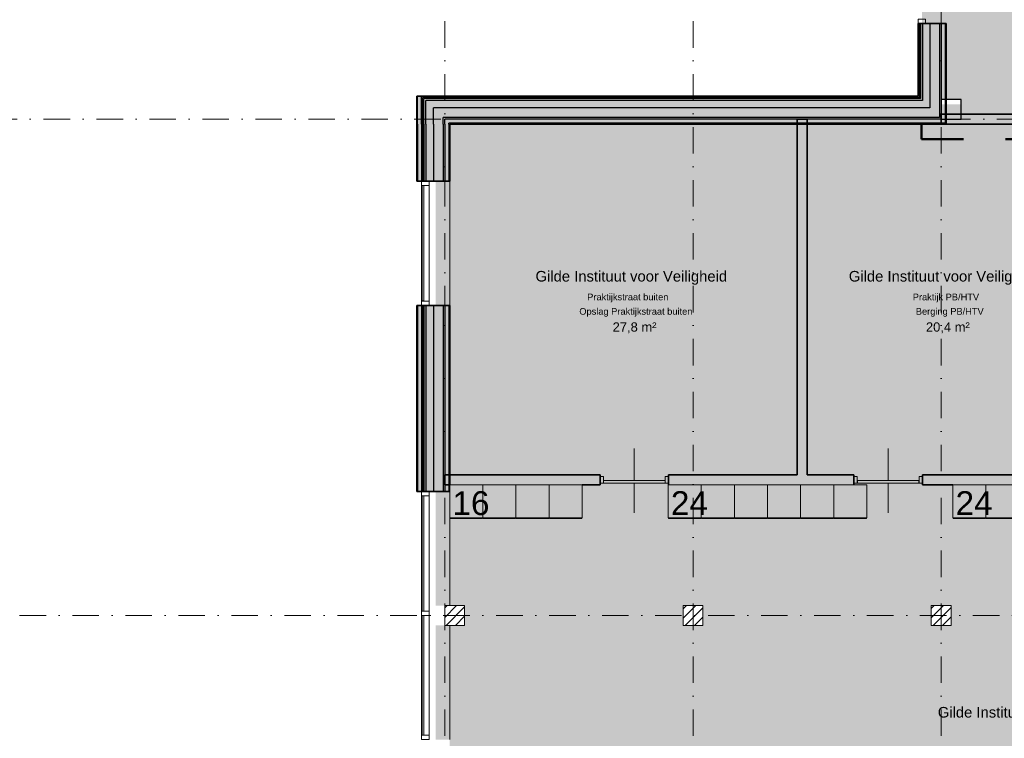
# Model space of a CAD drawing. Header units: millimetres. Extents: x 1557 to 319405, y -11609 to 73584.
# Tile 10 of 103: x 185465 to 200339, y 7930 to 18792. Entities that reach past the tile are written whole.
import ezdxf

# ---------------------------------------------------------------- set-up
doc = ezdxf.new("R2010")
doc.units = ezdxf.units.MM
doc.linetypes.add('Dash', pattern=[1270, 635, -635])
doc.linetypes.add('RR_Level', pattern=[800, 400, -200, 0, -200])
for name, color, linetype, lineweight in [('A-____-NOTE-TEXT', 131, 'Continuous', 13), ('A-AREA-____-IDEN', 2, 'Continuous', 13), ('A-AREA-____-PATT', 32, 'Continuous', 9), ('A-DETL-____-OTLN', 90, 'Continuous', 13), ('A-DOOR-____-MCUT', 31, 'Continuous', 13), ('A-DOOR-____-OTLN', 31, 'Continuous', 18), ('A-FLOR-____-OTLN', 192, 'Continuous', 18), ('A-GLAZ-CURT-MCUT', 52, 'Continuous', 13), ('A-GLAZ-CURT-OTLN', 52, 'Continuous', 13), ('A-GLAZ-CWMG-MCUT', 51, 'Continuous', 13), ('A-GLAZ-CWMG-OTLN', 51, 'Continuous', 13), ('A-WALL-____-MCUT', 113, 'Continuous', 35), ('A-WALL-____-OTLN', 113, 'Continuous', 18), ('A-WALL-____-PATT', 111, 'Continuous', 35), ('I-FURN-PNLS-OTLN', 30, 'Continuous', 13), ('S-COLS-____-MCUT', 52, 'Continuous', 25), ('S-COLS-____-OTLN', 52, 'Continuous', 18), ('S-GRID-____-OTLN', 1, 'Continuous', 9)]:
    doc.layers.add(name, color=color, linetype=linetype, lineweight=lineweight)
doc.styles.add('Arial', font='arial.ttf', dxfattribs={"height": 360})
doc.styles.add('Arial_1', font='arial.ttf', dxfattribs={"height": 100})
doc.styles.add('Arial_B', font='txt', dxfattribs={"height": 160})
doc.styles.add('Arial_B_1', font='txt', dxfattribs={"height": 100})
doc.styles.add('Arial_I', font='txt', dxfattribs={"height": 140})

# ---------------------------------------------------------------- blocks, each defined once
blk = doc.blocks.new('System Panel - HR__-715989-plot_V0 Copy 1')
at = {"layer": 'A-GLAZ-CURT-MCUT', "color": 170, "lineweight": 9}
for p, q in [((905, 47), (-905, 47)), ((-905, 47), (-905, 23)), ((-905, 23), (905, 23)), ((905, 23), (905, 47))]:
    blk.add_line(p, q, dxfattribs=at)
blk = doc.blocks.new('Rectangular Mullion - 65 x 114mm-463994-plot_V0 Copy 1')
at = {"layer": 'A-GLAZ-CWMG-OTLN', "color": 170, "lineweight": 9}
for p, q in [((67327, 2357), (67803, 4103)), ((67437, 2327), (67913, 4073))]:
    blk.add_line(p, q, dxfattribs=at)
blk = doc.blocks.new('Rectangular Mullion - 65 x 114mm-715993-plot_V0 Copy 1')
at = {"layer": 'A-GLAZ-CWMG-MCUT', "color": 170, "lineweight": 9}
for p, q in [((-65, 57), (0, 57)), ((-65, -57), (-65, 57)), ((0, 57), (0, -57)), ((0, -57), (-65, -57))]:
    blk.add_line(p, q, dxfattribs=at)
blk = doc.blocks.new('System Panel - HR__-715992-plot_V0 Copy 1')
at = {"layer": 'A-GLAZ-CURT-MCUT', "color": 170, "lineweight": 9}
for p, q in [((872, 47), (-872, 47)), ((-872, 47), (-872, 23)), ((-872, 23), (872, 23)), ((872, 23), (872, 47))]:
    blk.add_line(p, q, dxfattribs=at)
blk = doc.blocks.new('Rectangular Mullion - 65 x 114mm-464001-plot_V0 Copy 1')
at = {"layer": 'A-GLAZ-CWMG-OTLN', "color": 170, "lineweight": 9}
for p, q in [((65863, -3007), (66322, -1324)), ((65973, -3037), (66432, -1354))]:
    blk.add_line(p, q, dxfattribs=at)
blk = doc.blocks.new('Rectangular Mullion - 65 x 114mm-715994-plot_V0 Copy 1')
at = {"layer": 'A-GLAZ-CWMG-MCUT', "color": 170, "lineweight": 9}
for p, q in [((-32.5, 57), (32.5, 57)), ((-32.5, -57), (-32.5, 57)), ((32.5, 57), (32.5, -57)), ((32.5, -57), (-32.5, -57))]:
    blk.add_line(p, q, dxfattribs=at)
blk = doc.blocks.new('Rectangular Mullion - 65 x 114mm-716021-plot_V0 Copy 1')
at = {"layer": 'A-GLAZ-CWMG-MCUT', "color": 170, "lineweight": 9}
for p, q in [((0, 57), (-65, 57)), ((-65, 57), (-65, -57)), ((0, -57), (0, 57)), ((-65, -57), (0, -57))]:
    blk.add_line(p, q, dxfattribs=at)
blk = doc.blocks.new('Rectangular Mullion - 65 x 114mm-706328-plot_V0 Copy 1')
at = {"layer": 'A-GLAZ-CWMG-MCUT', "color": 170, "lineweight": 9}
for p, q in [((0, 57), (-65, 57)), ((-65, 57), (-65, -57)), ((0, -57), (0, 57)), ((-65, -57), (0, -57))]:
    blk.add_line(p, q, dxfattribs=at)
blk = doc.blocks.new('027_Gilde - ATC_FacadeModel_rvt-2-plot_V0 Copy 1')
at = {"layer": 'A-WALL-____-OTLN', "lineweight": 5}
for points in [[(31976, 17602), (32006, 17602), (32006, 18733), (31976, 18733), (31976, 17617)], [(24441, 16349), (24441, 17637), (24381, 17637), (24381, 16349)], [(24476, 17572), (32006, 17572), (32006, 17602), (24476, 17602)], [(24506, 16349), (24506, 17572), (24476, 17572), (24476, 16349)], [(24381, 11662), (24441, 11662), (24441, 14474), (24381, 14474), (24381, 13019)], [(24506, 11662), (24506, 14474), (24476, 14474), (24476, 11662)]]:
    blk.add_hatch(color=67, dxfattribs=at).paths.add_polyline_path(points)
at = {"layer": 'A-WALL-____-PATT', "lineweight": 5}
for points in [[(31941, 17637), (31961, 17637), (31961, 18733), (31941, 18733), (31941, 17731)], [(31961, 17617), (31976, 17617), (31976, 18733), (31961, 18733), (31961, 17637)], [(32006, 17572), (32121, 17572), (32121, 18733), (32006, 18733), (32006, 17602)], [(32121, 17457), (32266, 17457), (32266, 18733), (32121, 18733), (32121, 17572)], [(32291, 17312), (32291, 18733), (32266, 18733), (32266, 17312)], [(32351, 17587), (32351, 18733), (32291, 18733), (32291, 17587), (32342, 17587)], [(24381, 16349), (24381, 17637), (24371, 17637), (24371, 16349)], [(31961, 17617), (31961, 17637), (24441, 17637), (24441, 17617), (31003, 17617)], [(24458, 16349), (24461, 16349), (24461, 17617), (24441, 17617), (24441, 16349)], [(24461, 17602), (31976, 17602), (31976, 17617), (24461, 17617)], [(24476, 16349), (24476, 17602), (24461, 17602), (24461, 16349)], [(25246, 17457), (32121, 17457), (32121, 17572), (24506, 17572), (24506, 17457), (24791, 17457)], [(24506, 16349), (24621, 16349), (24621, 17457), (24506, 17455), (24506, 16946)], [(32266, 17312), (32266, 17457), (24621, 17457), (24621, 17312), (32155, 17312)], [(24766, 16349), (24766, 17312), (24621, 17312), (24621, 16349)], [(32155, 17287), (32291, 17287), (32291, 17312), (24766, 17312), (24766, 17287), (32121, 17287)], [(24791, 16349), (24791, 17287), (24766, 17287), (24766, 16349)], [(24851, 16349), (24851, 17227), (24791, 17227), (24791, 16349)], [(24371, 11662), (24381, 11662), (24381, 14474), (24371, 14474), (24371, 13019)], [(24461, 11662), (24461, 14474), (24441, 14474), (24441, 11662)], [(24476, 11662), (24476, 14474), (24461, 14474), (24461, 11662)], [(24506, 11662), (24621, 11662), (24621, 14474), (24506, 14474), (24506, 13019)], [(24766, 11662), (24766, 14474), (24621, 14474), (24621, 11662)], [(24791, 11662), (24791, 14474), (24766, 14474), (24766, 11662)]]:
    blk.add_hatch(color=67, dxfattribs=at).paths.add_polyline_path(points)
at = {"layer": 'A-WALL-____-PATT', "lineweight": 18}
for points in [[(32364, 17587), (32366, 17587), (32366, 18733), (32351, 18733), (32351, 17587)], [(24866, 16349), (24866, 17212), (24851, 17212), (24851, 16349)]]:
    blk.add_hatch(color=47, dxfattribs=at).paths.add_polyline_path(points)
at = {"layer": 'A-WALL-____-PATT', "lineweight": 5}
h = blk.add_hatch(color=67, dxfattribs=at)
h.paths.add_polyline_path([(32271, 17227), (32291, 17227), (32291, 17287), (30266, 17287), (30266, 17227), (32155, 17227)])
h.paths.add_polyline_path([(24866, 17227), (30116, 17227), (30116, 17287), (24791, 17287), (24791, 17227), (24851, 17227)])
at = {"layer": 'A-WALL-____-PATT', "lineweight": 18}
h = blk.add_hatch(color=47, dxfattribs=at)
h.paths.add_polyline_path([(32291, 17212), (32291, 17227), (30266, 17227), (30266, 17212), (32266, 17212)])
h.paths.add_polyline_path([(25246, 17212), (30116, 17212), (30116, 17227), (24851, 17227), (24851, 17212), (24866, 17212)])
at = {"layer": 'A-WALL-____-PATT', "lineweight": 5}
h = blk.add_hatch(color=67, dxfattribs=at)
h.paths.add_polyline_path([(24791, 11662), (24851, 11662), (24851, 11762), (24791, 11762)])
h.paths.add_polyline_path([(24851, 11912), (24851, 14474), (24791, 14474), (24791, 11912)])
at = {"layer": 'A-WALL-____-PATT', "lineweight": 18}
h = blk.add_hatch(color=47, dxfattribs=at)
h.paths.add_polyline_path([(24851, 11662), (24866, 11662), (24866, 11762), (24851, 11762)])
h.paths.add_polyline_path([(24866, 11912), (24866, 14474), (24851, 14474), (24851, 11912)])
at = {"layer": 'A-WALL-____-MCUT', "color": 50}
for p, q in [((32366, 18733), (31941, 18733)), ((31941, 18733), (31941, 17637)), ((32366, 17637), (32366, 18733)), ((24381, 17637), (24371, 17637)), ((24371, 17637), (24371, 17212)), ((24441, 17637), (24381, 17637)), ((31941, 17637), (24441, 17637)), ((32366, 17227), (32366, 17637)), ((24371, 17212), (24371, 16349)), ((24866, 17212), (32366, 17212)), ((24866, 16349), (24866, 17212)), ((32366, 17212), (32366, 17227)), ((24371, 16349), (24866, 16349)), ((24866, 14474), (24371, 14474)), ((24371, 14474), (24371, 11662)), ((24866, 11762), (24866, 14474)), ((24371, 11662), (24866, 11662))]:
    blk.add_line(p, q, dxfattribs=at)
at = {"layer": 'A-WALL-____-MCUT', "color": 130, "lineweight": 25}
for p, q in [((31961, 18733), (31961, 17637)), ((31976, 18733), (31976, 17637)), ((32006, 18733), (32006, 17637)), ((32121, 18733), (32121, 17637)), ((32266, 18733), (32266, 17637)), ((32291, 18733), (32291, 17637)), ((32351, 18733), (32351, 17637)), ((24381, 17212), (24381, 17637)), ((24441, 17617), (24441, 17637)), ((24441, 17212), (24441, 17617)), ((31961, 17617), (24461, 17617)), ((24461, 17602), (24461, 17617)), ((24461, 17212), (24461, 17602)), ((31976, 17602), (24476, 17602)), ((24476, 17572), (24476, 17602)), ((24476, 17212), (24476, 17572)), ((32006, 17572), (24506, 17572)), ((24506, 17457), (24506, 17572)), ((31961, 17637), (31961, 17617)), ((31976, 17637), (31976, 17617)), ((31976, 17617), (31976, 17602)), ((32006, 17637), (32006, 17602)), ((32006, 17602), (32006, 17572)), ((32121, 17637), (32121, 17572)), ((32121, 17572), (32121, 17457)), ((32266, 17637), (32266, 17457)), ((32291, 17637), (32291, 17312)), ((32351, 17637), (32351, 17287)), ((24506, 17212), (24506, 17457)), ((32121, 17457), (24621, 17457)), ((24621, 17312), (24621, 17457)), ((32266, 17457), (32266, 17312)), ((24621, 17212), (24621, 17312)), ((32266, 17312), (24766, 17312)), ((24766, 17287), (24766, 17312)), ((24766, 17212), (24766, 17287)), ((32291, 17287), (24791, 17287)), ((24791, 17227), (24791, 17287)), ((32291, 17312), (32291, 17287)), ((32351, 17287), (32351, 17227)), ((24381, 17212), (24381, 16349)), ((24441, 17212), (24441, 16349)), ((24461, 17212), (24461, 16349)), ((24476, 17212), (24476, 16349)), ((24506, 17212), (24506, 16349)), ((24621, 17212), (24621, 16349)), ((24766, 17212), (24766, 16349)), ((24791, 17212), (24791, 17227)), ((24791, 17212), (24791, 16349)), ((32351, 17227), (24851, 17227)), ((24851, 17212), (24851, 17227)), ((24851, 17212), (24851, 16349)), ((24381, 14474), (24381, 11662)), ((24441, 14474), (24441, 11662)), ((24461, 14474), (24461, 11662)), ((24476, 14474), (24476, 11662)), ((24506, 14474), (24506, 11662)), ((24621, 14474), (24621, 11662)), ((24766, 14474), (24766, 11662)), ((24791, 14474), (24791, 11662)), ((24851, 14474), (24851, 11662))]:
    blk.add_line(p, q, dxfattribs=at)
at = {"layer": 'A-WALL-____-OTLN', "color": 210}
for p, q in [((24866, 16349), (24866, 14474)), ((24866, 11262), (24866, 9937)), ((24866, 9637), (24866, 7912))]:
    blk.add_line(p, q, dxfattribs=at)
at = {"layer": 'A-GLAZ-CURT-OTLN', "color": 210, "lineweight": 18}
for name, p, rotation in [('System Panel - HR__-715992-plot_V0 Copy 1', (24498, 15412), 90), ('System Panel - HR__-715992-plot_V0 Copy 1', (24498, 10724), 90.00000000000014), ('System Panel - HR__-715989-plot_V0 Copy 1', (24498, 8882), 90.00000000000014)]:
    blk.add_blockref(name, p, dxfattribs=dict(at, rotation=rotation))
at = {"layer": 'A-GLAZ-CWMG-OTLN', "color": 210, "lineweight": 18}
for name, p, rotation in [('Rectangular Mullion - 65 x 114mm-706328-plot_V0 Copy 1', (31998, 18733), 270), ('Rectangular Mullion - 65 x 114mm-464001-plot_V0 Copy 1', (88887, 30721), 195.2626681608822), ('Rectangular Mullion - 65 x 114mm-716021-plot_V0 Copy 1', (24498, 14474), 270), ('Rectangular Mullion - 65 x 114mm-464001-plot_V0 Copy 1', (88887, 26034), 195.2626681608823), ('Rectangular Mullion - 65 x 114mm-463994-plot_V0 Copy 1', (88887, 29784), 195.2626681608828), ('Rectangular Mullion - 65 x 114mm-716021-plot_V0 Copy 1', (24498, 7912), 270.0000000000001)]:
    blk.add_blockref(name, p, dxfattribs=dict(at, rotation=rotation))
at = {"layer": 'A-GLAZ-CWMG-OTLN', "color": 210, "lineweight": 18, "extrusion": (0, 0, -1)}
for name, p, rotation in [('Rectangular Mullion - 65 x 114mm-715993-plot_V0 Copy 1', (-24498, 16349), 90), ('Rectangular Mullion - 65 x 114mm-715993-plot_V0 Copy 1', (-24498, 11662), 89.99999999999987), ('Rectangular Mullion - 65 x 114mm-715994-plot_V0 Copy 1', (-24498, 9819), 89.99999999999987)]:
    blk.add_blockref(name, p, dxfattribs=dict(at, rotation=rotation))
blk = doc.blocks.new('NLRS_28_SC_LIB_kolom recht_generiek_ISR - kolom beton_ONTWERP-6193513-plot_V0 Copy 1')
at = {"layer": 'S-COLS-____-OTLN', "lineweight": 13}
blk.add_hatch(color=256, dxfattribs=at).paths.add_polyline_path([(150, -150), (150, 75), (-150, 75), (-150, -150), (75, -150)])
at = {"layer": 'S-COLS-____-MCUT'}
for p, q in [((150, 150), (-150, 150)), ((-150, 150), (-150, -150)), ((150, -150), (150, 150)), ((-150, -150), (150, -150))]:
    blk.add_line(p, q, dxfattribs=at)
blk = doc.blocks.new('NLRS_28_SC_LIB_kolom recht_generiek_ISR - kolom hout_Ontwerp-V20-plot_V0 Copy 1')
at = {"layer": 'S-COLS-____-OTLN', "lineweight": 9}
h = blk.add_hatch(dxfattribs=at)
h.set_pattern_fill('FP_5', color=256, style=0, pattern_type=2)
h.set_pattern_definition([(45, (-32291.48, -9786.8), (-70.71068, 70.71068), [])])
h.paths.add_polyline_path([(150, -150), (150, 150), (-150, 150), (-150, -150), (-137, -150)])
at = {"layer": 'S-COLS-____-MCUT', "lineweight": 18}
for p, q in [((150, 150), (-150, 150)), ((-150, 150), (-150, -150)), ((150, -150), (150, 150)), ((-150, -150), (150, -150))]:
    blk.add_line(p, q, dxfattribs=at)
blk = doc.blocks.new('NLRS_28_SC_LIB_kolom recht_generiek_ISR - kolom hout_Ontwerp-V21-plot_V0 Copy 1')
at = {"layer": 'S-COLS-____-OTLN', "lineweight": 9}
h = blk.add_hatch(dxfattribs=at)
h.set_pattern_fill('FP_6', color=256, style=0, pattern_type=2)
h.set_pattern_definition([(45, (-28541.48, -9786.8), (-70.71068, 70.71068), [])])
h.paths.add_polyline_path([(150, -150), (150, 150), (-150, 150), (-150, -150)])
at = {"layer": 'S-COLS-____-MCUT', "lineweight": 18}
for p, q in [((150, 150), (-150, 150)), ((-150, 150), (-150, -150)), ((150, -150), (150, 150)), ((-150, -150), (150, -150))]:
    blk.add_line(p, q, dxfattribs=at)
blk = doc.blocks.new('NLRS_28_SC_LIB_kolom recht_generiek_ISR - kolom hout_Ontwerp-V22-plot_V0 Copy 1')
at = {"layer": 'S-COLS-____-OTLN', "lineweight": 9}
h = blk.add_hatch(dxfattribs=at)
h.set_pattern_fill('FP_7', color=256, style=0, pattern_type=2)
h.set_pattern_definition([(45, (-24941.48, -9786.8), (-70.71068, 70.71068), [])])
h.paths.add_polyline_path([(-150, -150), (150, -150), (150, 150), (-150, 150), (-150, 91)])
at = {"layer": 'S-COLS-____-MCUT', "lineweight": 18}
for p, q in [((150, 150), (-150, 150)), ((-150, 150), (-150, -150)), ((150, -150), (150, 150)), ((-150, -150), (150, -150))]:
    blk.add_line(p, q, dxfattribs=at)
blk = doc.blocks.new('32_binnendeur_ontwerpers - 2315 x 930-6426849-plot_V0 Copy 1')
at = {"layer": 'A-DOOR-____-MCUT'}
for p, q in [((-517, 50), (-467, 50)), ((-467, 50), (-467, -50)), ((467, 50), (517, 50)), ((467, -50), (467, 50)), ((-467, -50), (-517, -50)), ((517, -50), (467, -50))]:
    blk.add_line(p, q, dxfattribs=at)
at = {"layer": 'A-DOOR-____-OTLN'}
for p, q in [((0, -10), (0, 475)), ((0, -500), (0, -50))]:
    blk.add_line(p, q, dxfattribs=at)
blk = doc.blocks.new('32_binnendeur_ontwerpers - 2315 x 930-6426845-plot_V0 Copy 1')
at = {"layer": 'A-DOOR-____-MCUT'}
for p, q in [((-467, 50), (-517, 50)), ((-467, -50), (-467, 50)), ((467, 50), (467, -50)), ((517, 50), (467, 50)), ((-517, -50), (-467, -50)), ((467, -50), (517, -50))]:
    blk.add_line(p, q, dxfattribs=at)
at = {"layer": 'A-DOOR-____-OTLN'}
for p, q in [((0, 500), (0, 50)), ((0, 10), (0, -475))]:
    blk.add_line(p, q, dxfattribs=at)
blk = doc.blocks.new('deurblad_abstract_linksdraaiend - deurblad_abstract_linksdraaiend-6426888-plot_V0 Copy 1')
at = {"layer": 'A-DOOR-____-OTLN', "lineweight": 13}
for p, q in [((108443, 23951), (109373, 23951)), ((108443, 23951), (108443, 23911)), ((109373, 23911), (109373, 23951)), ((109373, 23911), (108443, 23911))]:
    blk.add_line(p, q, dxfattribs=at)
blk = doc.blocks.new('draairichting - draairichting_links-6426892-plot_V0 Copy 1')
at = {"layer": 'A-DOOR-____-MCUT'}
blk.add_line((108518, 23951), (109373, 23951), dxfattribs=at)
blk = doc.blocks.new('deurblad_abstract_linksdraaiend - deurblad_abstract_linksdraaiend-6426883-plot_V0 Copy 1')
at = {"layer": 'A-DOOR-____-OTLN', "lineweight": 13}
for p, q in [((111427, 23951), (112357, 23951)), ((111427, 23951), (111427, 23911)), ((112357, 23911), (112357, 23951)), ((112357, 23911), (111427, 23911))]:
    blk.add_line(p, q, dxfattribs=at)
blk = doc.blocks.new('draairichting - draairichting_links-6426887-plot_V0 Copy 1')
at = {"layer": 'A-DOOR-____-MCUT'}
blk.add_line((112282, 23951), (111427, 23951), dxfattribs=at)
blk = doc.blocks.new('NLRS_82_FUS_UN_lockers_GEN - 4 hoog_ 500x500-6544031-plot_V0 Copy 1')
at = {"layer": 'I-FURN-PNLS-OTLN', "lineweight": 9}
for p, q in [((0, 0), (2000, 0)), ((0, 0), (2000, 0)), ((0, -500), (0, 0)), ((0, 0), (500, 0)), ((500, -500), (500, 0)), ((500, 0), (1000, 0)), ((500, 0), (500, -500)), ((1000, -500), (1000, 0)), ((1000, 0), (1500, 0)), ((1000, 0), (1000, -500)), ((1500, -500), (1500, 0)), ((1500, 0), (2000, 0)), ((1500, 0), (1500, -500)), ((2000, 0), (2000, -500)), ((0, -500), (500, -500)), ((5, -500), (5, -510)), ((495, -510), (5, -510)), ((495, -500), (495, -510)), ((500, -500), (1000, -500)), ((505, -500), (505, -510)), ((995, -510), (505, -510)), ((995, -500), (995, -510)), ((1000, -500), (1500, -500)), ((1005, -500), (1005, -510)), ((1495, -510), (1005, -510)), ((1495, -500), (1495, -510)), ((1500, -500), (2000, -500)), ((1505, -500), (1505, -510)), ((1995, -510), (1505, -510)), ((1995, -500), (1995, -510))]:
    blk.add_line(p, q, dxfattribs=at)
blk = doc.blocks.new('NLRS_82_FUS_UN_lockers_GEN - 4 hoog_ 500x500-6542504-plot_V0 Copy 1')
at = {"layer": 'I-FURN-PNLS-OTLN', "lineweight": 9}
for p, q in [((0, 0), (3000, 0)), ((0, 0), (3000, 0)), ((0, -500), (0, 0)), ((0, 0), (500, 0)), ((500, -500), (500, 0)), ((500, 0), (1000, 0)), ((500, 0), (500, -500)), ((1000, -500), (1000, 0)), ((1000, 0), (1500, 0)), ((1000, 0), (1000, -500)), ((1500, -500), (1500, 0)), ((1500, 0), (2000, 0)), ((1500, 0), (1500, -500)), ((2000, -500), (2000, 0)), ((2000, 0), (2500, 0)), ((2000, 0), (2000, -500)), ((2500, -500), (2500, 0)), ((2500, 0), (3000, 0)), ((2500, 0), (2500, -500)), ((3000, 0), (3000, -500)), ((0, -500), (500, -500)), ((5, -500), (5, -510)), ((495, -510), (5, -510)), ((495, -500), (495, -510)), ((500, -500), (1000, -500)), ((505, -500), (505, -510)), ((995, -510), (505, -510)), ((995, -500), (995, -510)), ((1000, -500), (1500, -500)), ((1005, -500), (1005, -510)), ((1495, -510), (1005, -510)), ((1495, -500), (1495, -510)), ((1500, -500), (2000, -500)), ((1505, -500), (1505, -510)), ((1995, -510), (1505, -510)), ((1995, -500), (1995, -510)), ((2000, -500), (2500, -500)), ((2005, -500), (2005, -510)), ((2495, -510), (2005, -510)), ((2495, -500), (2495, -510)), ((2500, -500), (3000, -500)), ((2505, -500), (2505, -510)), ((2995, -510), (2505, -510)), ((2995, -500), (2995, -510))]:
    blk.add_line(p, q, dxfattribs=at)

msp = doc.modelspace()

# ---------------------------------------------------------------- hatches: boundary and pattern name
at = {"layer": 'A-AREA-____-PATT', "transparency": 33554509}
for points in [[(201552.495, 17361.7966), (204932.4495, 17361.7966), (204932.4495, 17403.7966), (204947.4495, 17403.7966), (204947.4495, 17453.7966), (204994.9495, 17453.7966), (204994.9495, 18403.7966), (204947.4495, 18403.7966), (204947.4495, 18453.7966), (204994.9495, 18453.7966), (204994.9495, 18682.7966), (204947.4495, 18682.7966), (204947.4495, 18732.7966), (205007.4495, 18732.7966), (205007.4495, 20836.7966), (204947.4495, 20836.7966), (204947.4495, 20886.7966), (204994.9495, 20886.7966), (204994.9495, 21403.7966), (204947.4495, 21403.7966), (204947.4495, 21453.7966), (204994.9495, 21453.7966), (204994.9495, 21986.7966), (204947.4495, 21986.7966), (204947.4495, 22036.7966), (204886.5119, 22036.7966), (204886.5119, 22111.7966), (203852.5119, 22111.7966), (203852.5119, 22036.7966), (199461.5119, 22036.7966), (199461.5119, 21186.7966), (199686.5119, 21186.7966), (199686.5119, 20886.7966), (199461.5119, 20886.7966), (199461.5119, 20836.7966), (199093.5119, 20836.7966), (199093.5119, 18732.7966), (199461.5119, 18732.7966), (199462.1962, 17586.7966), (199686.5119, 17586.7966), (199686.5119, 17361.7966), (201395.1436, 17361.7966)], [(195241.0119, 11836.7966), (195266.0119, 11836.7966), (195266.0119, 11911.7966), (197211.5135, 11911.7966), (197211.5135, 17211.7966), (191961.5119, 17211.7966), (191961.5119, 16349.2966), (191749.0119, 16349.2966), (191749.0119, 14474.2966), (191961.5119, 14474.2966), (191961.5119, 11911.7966), (194232.0119, 11911.7966), (194232.0119, 11836.7966), (195216.0119, 11836.7966)], [(198526.5119, 11836.7966), (199101.3699, 11836.7966), (199101.3699, 11911.7966), (201186.5119, 11911.7966), (201186.5119, 17211.7966), (197361.5135, 17211.7966), (197361.5135, 11911.7966), (198067.3699, 11911.7966), (198067.3699, 11836.7966), (198261.5119, 11836.7966)]]:
    msp.add_hatch(color=10, dxfattribs=at).paths.add_polyline_path(points)
h = msp.add_hatch(color=10, dxfattribs=at)
h.paths.add_polyline_path([(212986.5119, 2511.7966), (213011.5119, 2511.7966), (213011.5119, 2571.7966), (213061.5119, 2571.7966), (213061.5119, 2524.2966), (213961.5119, 2524.2966), (213961.5119, 2571.7966), (214011.5119, 2571.7966), (214011.5119, 2524.2966), (214261.5119, 2524.2966), (214261.5119, 2571.7966), (214311.5119, 2571.7966), (214311.5119, 2586.7966), (214461.5119, 2586.7966), (214461.5119, 2571.7966), (214511.5119, 2571.7966), (214511.5119, 2524.2966), (215411.5119, 2524.2966), (215411.5119, 2571.7966), (215461.5119, 2571.7966), (215461.5119, 2511.7966), (216495.5119, 2511.7966), (216495.5119, 2571.7966), (216545.5119, 2571.7966), (216545.5119, 2524.2966), (217461.5119, 2524.2966), (217461.5119, 2571.7966), (217511.5119, 2571.7966), (217511.5119, 2524.2966), (218461.5119, 2524.2966), (218461.5119, 2571.7966), (218511.5119, 2571.7966), (218511.5119, 2524.2966), (219461.5119, 2524.2966), (219461.5119, 2571.7966), (219511.5119, 2571.7966), (219511.5119, 2524.2966), (220461.5119, 2524.2966), (220461.5119, 2571.7966), (220511.5119, 2571.7966), (220511.5119, 2524.2966), (221461.5119, 2524.2966), (221461.5119, 2571.7966), (221511.5119, 2571.7966), (221511.5119, 2524.2966), (221761.5119, 2524.2966), (221761.5119, 2571.7966), (221811.5119, 2571.7966), (221811.5119, 2586.7966), (224326.5119, 2586.7966), (224326.5119, 2636.7966), (224374.0119, 2636.7966), (224374.0119, 2836.7966), (224386.5119, 2836.7966), (224386.5119, 2886.7966), (224374.0119, 2886.7966), (224374.0119, 3836.7966), (224326.5119, 3836.7966), (224326.5119, 3886.7966), (224374.0119, 3886.7966), (224374.0119, 4836.7966), (224326.5119, 4836.7966), (224326.5119, 4886.7966), (224374.0119, 4886.7966), (224374.0119, 5836.7966), (224326.5119, 5836.7966), (224326.5119, 5886.7966), (224374.0119, 5886.7966), (224374.0119, 6836.7966), (224326.5119, 6836.7966), (224326.5119, 6886.7966), (224374.0119, 6886.7966), (224374.0119, 7836.7966), (224326.5119, 7836.7966), (224326.5119, 7886.7966), (224374.0119, 7886.7966), (224374.0119, 8836.7966), (224326.5119, 8836.7966), (224326.5119, 8886.7966), (224374.0119, 8886.7966), (224374.0119, 9836.7966), (224386.5119, 9836.7966), (224386.5119, 9886.7966), (224374.0119, 9886.7966), (224374.0119, 10802.7966), (224326.5119, 10802.7966), (224326.5119, 10852.7966), (224386.5119, 10852.7966), (224386.5119, 11886.7966), (224326.5119, 11886.7966), (224326.5119, 11936.7966), (224374.0119, 11936.7966), (224374.0119, 12261.7966), (221961.5119, 12261.7966), (221961.5119, 11686.7966), (210561.5135, 11686.7966), (210561.5135, 17274.2966), (210111.5119, 17274.2966), (210111.5119, 17286.7966), (210061.5135, 17286.7966), (210061.5135, 17274.2966), (209111.5119, 17274.2966), (209111.5119, 17226.7966), (209061.5119, 17226.7966), (209061.5119, 17286.7966), (207086.5119, 17286.7966), (207086.5119, 17226.7966), (207036.5119, 17226.7966), (207036.5119, 17211.7966), (206736.5119, 17211.7966), (206736.5119, 17226.7966), (206686.5119, 17226.7966), (206686.5119, 17274.2966), (205736.5119, 17274.2966), (205736.5119, 17226.7966), (205686.5119, 17226.7966), (205686.5119, 17274.2966), (205132.4495, 17274.2966), (205132.4495, 17226.7966), (205082.4495, 17226.7966), (205081.6711, 14309.2966), (205076.6711, 14309.2966), (205076.6711, 14294.2966), (205082.4495, 14294.2966), (205081.6711, 14209.2966), (205076.6711, 14209.2966), (205076.6711, 14194.2966), (205082.4495, 14194.2966), (205081.6711, 14109.2966), (205076.6711, 14109.2966), (205076.6711, 14094.2966), (205082.4495, 14094.2966), (205081.6711, 14009.2966), (205076.6711, 14009.2966), (205076.6711, 13994.2966), (205082.4495, 13994.2966), (205081.6711, 13909.2966), (205076.6711, 13909.2966), (205076.6711, 13894.2966), (205081.6711, 13894.2966), (205081.6711, 13809.2966), (205076.6711, 13809.2966), (205076.6711, 13794.2966), (205081.6711, 13794.2966), (205081.6711, 13709.2966), (205076.6711, 13709.2966), (205076.6711, 13694.2966), (205081.6711, 13694.2966), (205081.6711, 13609.2966), (205076.6711, 13609.2966), (205076.6711, 13594.2966), (205081.6711, 13594.2966), (205081.6711, 13509.2966), (205076.6711, 13509.2966), (205076.6711, 13494.2966), (205081.6711, 13494.2966), (205081.6711, 13409.2966), (205076.6711, 13409.2966), (205076.6711, 13394.2966), (205081.6711, 13394.2966), (205081.6711, 13309.2966), (205076.6711, 13309.2966), (205076.6711, 13294.2966), (205081.6711, 13294.2966), (205081.6711, 13209.2966), (205076.6711, 13209.2966), (205076.6711, 13194.2966), (205081.6711, 13194.2966), (205081.6711, 13109.2966), (205076.6711, 13109.2966), (205076.6711, 13094.2966), (205081.6711, 13094.2966), (205081.6711, 13009.2966), (205076.6711, 13009.2966), (205076.6711, 12994.2966), (205081.6711, 12994.2966), (205081.6711, 12909.2966), (205076.6711, 12909.2966), (205076.6711, 12894.2966), (205081.6711, 12894.2966), (205082.4495, 11761.7966), (203672.7756, 11761.7966), (203672.7756, 11836.7966), (202638.7756, 11836.7966), (202638.7756, 11761.7966), (199101.3699, 11761.7966), (199101.3699, 11836.7966), (198067.3699, 11836.7966), (198067.3699, 11761.7966), (195266.0119, 11761.7966), (195266.0119, 11836.7966), (194232.0119, 11836.7966), (194232.0119, 11761.7966), (191961.5119, 11761.7966), (191961.5119, 11661.7966), (191749.0119, 11661.7966), (191749.0119, 9936.7966), (192186.5119, 9936.7966), (192186.5119, 9636.7966), (191749.0119, 9636.7966), (191749.0119, 7911.7966), (191961.5119, 7911.7966), (191961.5119, 6036.7966), (191749.0119, 6036.7966), (191749.0119, 4161.7966), (191961.5119, 4161.7966), (191961.5119, 2586.7966), (195711.5119, 2586.7966), (195711.5119, 2571.7966), (195761.5119, 2571.7966), (195761.5119, 2524.2966), (196711.5119, 2524.2966), (196711.5119, 2571.7966), (196761.5119, 2571.7966), (196761.5119, 2524.2966), (197711.5119, 2524.2966), (197711.5119, 2571.7966), (197761.5119, 2571.7966), (197761.5119, 2524.2966), (198711.5119, 2524.2966), (198711.5119, 2571.7966), (198761.5119, 2571.7966), (198761.5119, 2524.2966), (199711.5119, 2524.2966), (199711.5119, 2571.7966), (199761.5119, 2571.7966), (199761.5119, 2524.2966), (200677.5119, 2524.2966), (200677.5119, 2571.7966), (200727.5119, 2571.7966), (200727.5119, 2511.7966), (201761.5119, 2511.7966), (201761.5119, 2571.7966), (201811.5119, 2571.7966), (201811.5119, 2524.2966), (202711.5119, 2524.2966), (202711.5119, 2571.7966), (202761.5119, 2571.7966), (202761.5119, 2524.2966), (203011.5119, 2524.2966), (203011.5119, 2511.7966), (203061.5119, 2511.7966), (203061.5119, 2586.7966), (203211.5119, 2586.7966), (203211.5119, 2571.7966), (203261.5119, 2571.7966), (203261.5119, 2524.2966), (204211.5119, 2524.2966), (204211.5119, 2571.7966), (204261.5119, 2571.7966), (204261.5119, 2524.2966), (205167.5119, 2524.2966), (205167.5119, 2571.7966), (205217.5119, 2571.7966), (205217.5119, 2511.7966), (206251.5119, 2511.7966), (206251.5119, 2571.7966), (206301.5119, 2571.7966), (206301.5119, 2524.2966), (206761.5119, 2524.2966), (206761.5119, 2571.7966), (206811.5119, 2571.7966), (206811.5119, 2586.7966), (206961.5119, 2586.7966), (206961.5119, 2571.7966), (207011.5119, 2571.7966), (207011.5119, 2524.2966), (207961.5119, 2524.2966), (207961.5119, 2571.7966), (208011.5119, 2571.7966), (208011.5119, 2524.2966), (208961.5119, 2524.2966), (208961.5119, 2571.7966), (209011.5119, 2571.7966), (209011.5119, 2524.2966), (209961.5119, 2524.2966), (209961.5119, 2571.7966), (210011.5119, 2571.7966), (210011.5119, 2524.2966), (210961.5119, 2524.2966), (210961.5119, 2571.7966), (211011.5119, 2571.7966), (211011.5119, 2524.2966), (211927.5119, 2524.2966), (211927.5119, 2571.7966), (211977.5119, 2571.7966), (211977.5119, 2511.7966), (212961.5119, 2511.7966)])
h.paths.add_polyline_path([(203136.5119, 9636.7966), (202986.5119, 9636.7966), (202986.5119, 9936.7966), (203286.5119, 9936.7966), (203286.5119, 9636.7966)])
h.paths.add_polyline_path([(195786.5119, 9636.7966), (195486.5119, 9636.7966), (195486.5119, 9936.7966), (195786.5119, 9936.7966), (195786.5119, 9877.7641)])
h.paths.add_polyline_path([(210636.5135, 9636.7966), (210486.5119, 9636.7966), (210486.5119, 9936.7966), (210786.5119, 9936.7966), (210786.5119, 9636.7966)])
h.paths.add_polyline_path([(199236.5119, 9636.7966), (199236.5119, 9936.7966), (199536.5119, 9936.7966), (199536.5119, 9636.7966), (199249.6114, 9636.7966)])
h.paths.add_polyline_path([(218286.5119, 9636.7966), (217986.5119, 9636.7966), (217986.5119, 9936.7966), (218286.5119, 9936.7966), (218286.5119, 9877.7641)])
h.paths.add_polyline_path([(221736.5119, 9636.7966), (221736.5119, 9936.7966), (222036.5119, 9936.7966), (222036.5119, 9636.7966), (221886.5119, 9636.7966)])
h.paths.add_polyline_path([(214386.5119, 9636.7966), (214236.5119, 9636.7966), (214236.5119, 9936.7966), (214536.5119, 9936.7966), (214536.5119, 9636.7966)])
h.paths.add_polyline_path([(207036.5119, 9636.7966), (206736.5119, 9636.7966), (206736.5119, 9936.7966), (207036.5119, 9936.7966), (207036.5119, 9877.7641)])
at = {"layer": 'A-WALL-____-PATT', "lineweight": 18}
msp.add_hatch(color=47, dxfattribs=at).paths.add_polyline_path([(197211.5135, 11911.7966), (197361.5135, 11911.7966), (197361.5135, 17286.7966), (197211.5135, 17286.7966), (197211.5135, 13018.9992)])
h = msp.add_hatch(color=47, dxfattribs=at)
h.paths.add_polyline_path([(204932.4495, 17211.7966), (205082.4495, 17211.7966), (205082.4495, 17361.7966), (199386.5119, 17361.7966), (199386.5119, 17211.7966), (203855.3786, 17211.7966)])
h.paths.add_polyline_path([(207036.5119, 17211.7966), (207036.5119, 17286.7966), (206736.5119, 17286.7966), (206736.5119, 17211.7966)])
h = msp.add_hatch(color=47, dxfattribs=at)
h.paths.add_polyline_path([(204932.4495, 11761.7966), (205082.4495, 11761.7966), (205082.4495, 11911.7966), (203672.7756, 11911.7966), (203672.7756, 11761.7966), (204761.5119, 11761.7966)])
h.paths.add_polyline_path([(199101.3699, 11761.7966), (202638.7756, 11761.7966), (202638.7756, 11911.7966), (199101.3699, 11911.7966)])
h.paths.add_polyline_path([(197261.5119, 11761.7966), (198067.3699, 11761.7966), (198067.3699, 11911.7966), (195266.0119, 11911.7966), (195266.0119, 11761.7966), (197211.5135, 11761.7966)])
h.paths.add_polyline_path([(192461.5119, 11761.7966), (194232.0119, 11761.7966), (194232.0119, 11911.7966), (191886.5119, 11911.7966), (191886.5119, 11761.7966), (192340.9605, 11761.7966)])

# ---------------------------------------------------------------- linework, layer by layer
at = {"layer": 'A-DETL-____-OTLN', "linetype": 'Dash', "lineweight": 50}
for p, q in [((199086.5119, 17211.7966), (199086.5119, 16986.7966)), ((199086.5119, 16986.7966), (201186.5119, 16986.7966))]:
    msp.add_line(p, q, dxfattribs=at)
at = {"layer": 'A-FLOR-____-OTLN'}
msp.add_line((199386.5119, 20836.7966), (199386.5119, 18732.7966), dxfattribs=at)
at = {"layer": 'A-WALL-____-MCUT'}
for p, q in [((197211.5135, 17286.7966), (197211.5135, 11911.7966)), ((197361.5135, 17286.7966), (197211.5135, 17286.7966)), ((197361.5135, 11911.7966), (197361.5135, 17286.7966)), ((204932.4495, 17361.7966), (199386.5119, 17361.7966)), ((199386.5119, 17361.7966), (199386.5119, 17211.7966)), ((199386.5119, 17211.7966), (204932.4495, 17211.7966)), ((194232.0119, 11911.7966), (191886.5119, 11911.7966)), ((191886.5119, 11911.7966), (191886.5119, 11761.7966)), ((194232.0119, 11761.7966), (194232.0119, 11911.7966)), ((197211.5135, 11911.7966), (195266.0119, 11911.7966)), ((195266.0119, 11911.7966), (195266.0119, 11761.7966)), ((198067.3699, 11911.7966), (197361.5135, 11911.7966)), ((198067.3699, 11761.7966), (198067.3699, 11911.7966)), ((201186.5119, 11911.7966), (199101.3699, 11911.7966)), ((199101.3699, 11911.7966), (199101.3699, 11761.7966)), ((191886.5119, 11761.7966), (191961.5119, 11761.7966)), ((193961.5119, 11761.7966), (194232.0119, 11761.7966)), ((199101.3699, 11761.7966), (199561.5119, 11761.7966))]:
    msp.add_line(p, q, dxfattribs=at)
at = {"layer": 'S-GRID-____-OTLN', "linetype": 'RR_Level'}
for p, q in [((191886.5119, 70774.2271), (191886.5119, -6763.3674)), ((195636.5119, 70774.2271), (195636.5119, -6763.3674)), ((199386.5119, 70774.2271), (199386.5119, -6763.3674)), ((245433.2051, 17286.7966), (167060.7094, 17286.7966)), ((167060.7094, 9786.7966), (245433.2051, 9786.7966))]:
    msp.add_line(p, q, dxfattribs=at)

# ---------------------------------------------------------------- block references
at = {"lineweight": 5}
msp.add_blockref('027_Gilde - ATC_FacadeModel_rvt-2-plot_V0 Copy 1', (167095.0285, 0), dxfattribs=at)
at = {"layer": 'A-DOOR-____-OTLN'}
msp.add_blockref('32_binnendeur_ontwerpers - 2315 x 930-6426849-plot_V0 Copy 1', (194749.0119, 11836.7966), dxfattribs=at)
at = {"layer": 'A-DOOR-____-OTLN', "rotation": 180}
for name, p in [('32_binnendeur_ontwerpers - 2315 x 930-6426845-plot_V0 Copy 1', (198584.3699, 11836.7966)), ('deurblad_abstract_linksdraaiend - deurblad_abstract_linksdraaiend-6426888-plot_V0 Copy 1', (303657.0135, 35737.511)), ('draairichting - draairichting_links-6426892-plot_V0 Copy 1', (303657.0135, 35737.511)), ('deurblad_abstract_linksdraaiend - deurblad_abstract_linksdraaiend-6426883-plot_V0 Copy 1', (310476.3715, 35737.511)), ('draairichting - draairichting_links-6426887-plot_V0 Copy 1', (310476.3715, 35737.511))]:
    msp.add_blockref(name, p, dxfattribs=at)
at = {"layer": 'I-FURN-PNLS-OTLN'}
for name, p in [('NLRS_82_FUS_UN_lockers_GEN - 4 hoog_ 500x500-6544031-plot_V0 Copy 1', (191961.5119, 11761.7966)), ('NLRS_82_FUS_UN_lockers_GEN - 4 hoog_ 500x500-6542504-plot_V0 Copy 1', (195261.5119, 11761.7966)), ('NLRS_82_FUS_UN_lockers_GEN - 4 hoog_ 500x500-6542504-plot_V0 Copy 1', (199561.5119, 11761.7966))]:
    msp.add_blockref(name, p, dxfattribs=at)
at = {"layer": 'S-COLS-____-OTLN', "lineweight": 13}
for name, p in [('NLRS_28_SC_LIB_kolom recht_generiek_ISR - kolom beton_ONTWERP-6193513-plot_V0 Copy 1', (199536.5119, 17436.7966)), ('NLRS_28_SC_LIB_kolom recht_generiek_ISR - kolom hout_Ontwerp-V22-plot_V0 Copy 1', (192036.5119, 9786.7966)), ('NLRS_28_SC_LIB_kolom recht_generiek_ISR - kolom hout_Ontwerp-V21-plot_V0 Copy 1', (195636.5119, 9786.7966)), ('NLRS_28_SC_LIB_kolom recht_generiek_ISR - kolom hout_Ontwerp-V20-plot_V0 Copy 1', (199386.5119, 9786.7966))]:
    msp.add_blockref(name, p, dxfattribs=at)

# ---------------------------------------------------------------- texts
at = {"layer": 'A-____-NOTE-TEXT', "lineweight": 9, "char_height": 360, "width": 673.4175, "attachment_point": 1, "style": 'Arial'}
for s, insert in [('16', (192002.4713, 11664.9631)), ('24', (195302.4713, 11664.9631)), ('24', (199602.4713, 11664.9631))]:
    msp.add_mtext(s, dxfattribs=dict(at, insert=insert))
at = {"layer": 'A-AREA-____-IDEN', "lineweight": 9, "attachment_point": 1}
for s, insert, char_height, width, style in [('Gilde Instituut voor Veiligheid', (193257.1459, 14993.9589), 160, 3575.52625, 'Arial_B'), ('Gilde Instituut voor Veiligheid', (197989.858, 14993.9589), 160, 3575.52625, 'Arial_B'), ('Praktijkstraat buiten', (194038.0209, 14650.4417), 100, 1795.78, 'Arial_B_1'), ('Praktijk PB/HTV', (198956.733, 14650.4417), 100, 1346.835, 'Arial_B_1'), ('Opslag Praktijkstraat buiten', (193919.0209, 14432.7043), 100, 2084.3875, 'Arial_1'), ('Berging PB/HTV', (199002.733, 14432.7043), 100, 1234.59875, 'Arial_1'), ('27,8 m²', (194422.0209, 14216.803), 140, 865.8225, 'Arial_I'), ('20,4 m²', (199154.733, 14216.803), 140, 865.8225, 'Arial_I'), ('Gilde Instituut voor Veiligheid', (199333.7074, 8403.7277), 160, 3575.52625, 'Arial_B')]:
    msp.add_mtext(s, dxfattribs=dict(at, insert=insert, char_height=char_height, width=width, style=style))

doc.saveas('drawing.dxf')
